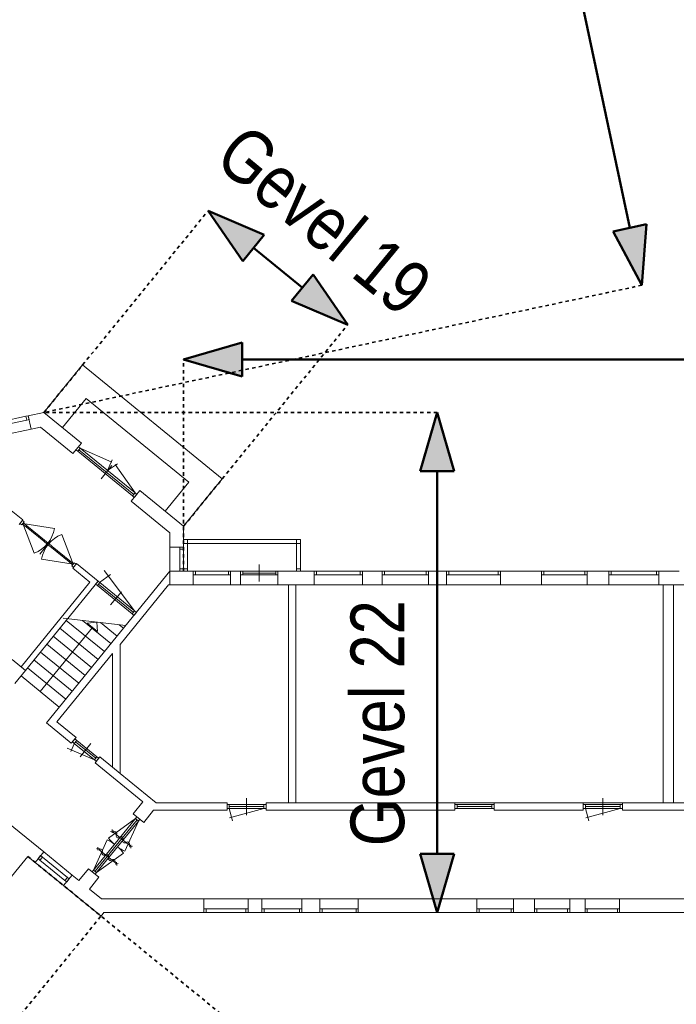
# Model space of a CAD drawing. Extents: x -59835 to 56084, y -767 to 223824.
# Tile 4 of 47: x -17974 to 1308, y 14030 to 42924. Entities that reach past the tile are written whole.
import ezdxf

# ---------------------------------------------------------------- set-up
doc = ezdxf.new("R2010")
doc.units = 0
doc.header["$MEASUREMENT"] = 0
doc.linetypes.add('DASHED', pattern=[200, 100, -100])
doc.layers.add('99 - SITUATIE', color=12, linetype='Continuous')

msp = doc.modelspace()

# ---------------------------------------------------------------- hatches: boundary and pattern name
at = {"layer": '99 - SITUATIE', "linetype": 'Continuous', "lineweight": 5}
for points in [[(-12443.4375, 37313.5625), (-10791.9297, 36614.875), (-11425.125, 35837.625)], [(300, 35131.1875), (-548.3125, 36711.0625), (432.3125, 36919.4375)], [(-8342.125, 33973), (-9993.6289, 34671.6875), (-9360.4375, 35448.9375)], [(-13160.0625, 32952.0625), (-11438.332, 33453.3438), (-11438.4023, 32450.8281)], [(-5711.8125, 31398.375), (-5210.4922, 29676.6562), (-6213.0117, 29676.7031)], [(-5711.8125, 16723), (-6213.1328, 18444.7188), (-5210.6133, 18444.6719)]]:
    msp.add_hatch(color=7, dxfattribs=at).paths.add_polyline_path(points, flags=0)

# ---------------------------------------------------------------- linework, layer by layer
at = {"layer": '99 - SITUATIE', "color": 12, "linetype": 'Continuous', "lineweight": 50}
for points in [[(-57.9375, 36815.25), (-8381.4375, 75974.125)], [(-12443.4375, 37313.5625), (-11425.125, 35837.625)], [(-12443.4375, 37313.5625), (-10791.9297, 36614.875)], [(432.3125, 36919.4375), (-548.3125, 36711.0625)], [(300, 35131.1875), (-548.3125, 36711.0625)], [(300, 35131.1875), (432.3125, 36919.4375)], [(-11425.125, 35837.625), (-10791.9297, 36614.875)], [(-11108.5625, 36226.25), (-9677, 35060.3125)], [(-9360.4375, 35448.9375), (-9993.6289, 34671.6875)], [(-8342.125, 33973), (-9360.4375, 35448.9375)], [(-8342.125, 33973), (-9993.6289, 34671.6875)], [(-13160.0625, 32952.0625), (-11438.332, 33453.3438)], [(-11438.4023, 32450.8281), (-11438.332, 33453.3438)], [(-13160.0625, 32952.0625), (-11438.4023, 32450.8281)], [(-11438.375, 32952.0625), (25230.4375, 32952.0625)], [(-5711.8125, 31398.375), (-6213.0117, 29676.7031)], [(-5711.8125, 31398.375), (-5210.4922, 29676.6562)], [(-6213.0117, 29676.7031), (-5210.4922, 29676.6562)], [(-5711.8125, 18444.6875), (-5711.8125, 29676.6875)], [(-5711.8125, 16723), (-6213.1328, 18444.7188)], [(-5210.6133, 18444.6719), (-6213.1328, 18444.7188)], [(-5711.8125, 16723), (-5210.6133, 18444.6719)]]:
    msp.add_lwpolyline(points, dxfattribs=at)
at = {"layer": '99 - SITUATIE', "color": 134, "linetype": 'DASHED', "lineweight": 35}
for points in [[(-17261.375, 31398.375), (-12443.4375, 37313.5625)], [(300, 35131.1875), (-17261.375, 31398.375)], [(-13160.0625, 28057.8125), (-8342.125, 33973)], [(-13160.0625, 26743), (-13160.0625, 32952.0625)], [(-5711.8125, 31398.375), (-17261.375, 31398.375)], [(-17735.5, 18370.5625), (-11897.1875, 13614.3125)], [(-23996.875, 6291), (-15585, 16618.625)]]:
    msp.add_lwpolyline(points, dxfattribs=at)
at = {"layer": '99 - SITUATIE', "color": 5, "linetype": 'Continuous', "lineweight": 5}
for points in [[(-17261.375, 31398.375), (-16124.625, 32794)], [(-16124.625, 32794), (-12023.3125, 29453.5)], [(-16023.9375, 31809.1875), (-16718.625, 30956.3125)], [(-13008.125, 29352.8125), (-16023.9375, 31809.1875)], [(-17789, 31286.25), (-18489.3125, 31137.375)], [(-17723.375, 31300.1875), (-17789, 31286.25)], [(-17789, 31286.25), (-17765.25, 31174.75)], [(-17723.375, 31300.1875), (-17261.375, 31398.375)], [(-17640.25, 30908.9375), (-17723.375, 31300.1875)], [(-17723.375, 31300.1875), (-17699.75, 31188.6875)], [(-17261.375, 31398.375), (-16158.25, 30499.875)], [(-17765.25, 31174.75), (-18465.625, 31025.875)], [(-17765.25, 31174.75), (-17699.75, 31188.6875)], [(-17365.5, 30967.3125), (-17640.25, 30908.9375)], [(-16410.875, 30189.75), (-17365.5, 30967.3125)], [(-17640.25, 30908.9375), (-18471.6875, 30732.1875)], [(-16158.25, 30499.875), (-16410.875, 30189.75)], [(-16248.5625, 30389), (-16320.5625, 30300.625)], [(-16196.625, 30346.6875), (-16268.625, 30258.3125)], [(-16196.625, 30346.6875), (-16248.5625, 30389)], [(-14587, 29035.625), (-16196.625, 30346.6875)], [(-16196.625, 30346.6875), (-15263, 29944.125)], [(-16320.5625, 30300.625), (-16268.625, 30258.3125)], [(-14659, 28947.25), (-16268.625, 30258.3125)], [(-14623, 28991.4375), (-16232.625, 30302.5)], [(-15585.6875, 29453.125), (-15269.875, 29840.8125)], [(-15391.8125, 29691.1875), (-15253.0625, 30012.875)], [(-15391.8125, 29691.1875), (-15104.8125, 29892.125)], [(-14587, 29035.625), (-15170.125, 29868.5)], [(-13702.8125, 28499.9375), (-13008.125, 29352.8125)], [(-12023.3125, 29453.5), (-13160.0625, 28057.8125)], [(-14697.375, 28794.0625), (-14444.75, 29104.1875)], [(-14587, 29035.625), (-14659, 28947.25)], [(-14659, 28947.25), (-14607, 28904.9375)], [(-14535, 28993.3125), (-14607, 28904.9375)], [(-14535, 28993.3125), (-14587, 29035.625)], [(-14444.75, 29104.1875), (-13160.0625, 28057.8125)], [(-18512.5625, 28760.75), (-17878.5, 28244.3125)], [(-13560.0625, 27867.75), (-14697.375, 28794.0625)], [(-17878.5, 28244.3125), (-17985.875, 28112.5)], [(-17964.75, 28138.4375), (-17892.75, 28226.8125)], [(-17912.75, 28096.125), (-17964.75, 28138.4375)], [(-17840.75, 28184.5), (-17912.75, 28096.125)], [(-17892.75, 28226.8125), (-17840.75, 28184.5)], [(-17889.375, 28124.8125), (-17864.125, 28155.8125)], [(-17785.5, 28040.1875), (-17889.375, 28124.8125)], [(-17876.75, 28140.3125), (-17544.625, 27267.5625)], [(-17876.75, 28140.3125), (-16954.875, 27991.625)], [(-17864.125, 28155.8125), (-17760.25, 28071.1875)], [(-17760.25, 28071.1875), (-17785.5, 28040.1875)], [(-17785.5, 28040.1875), (-17269.25, 27619.6875)], [(-17760.25, 28071.1875), (-17244, 27650.75)], [(-13160.0625, 28057.8125), (-13160.0625, 27449.5625)], [(-16407.75, 26943.8125), (-16739.875, 27816.5625)], [(-13560.0625, 27449.5625), (-13560.0625, 27867.75)], [(-17384.25, 27243.75), (-17068.5, 27631.375)], [(-17269.25, 27619.6875), (-17244, 27650.75)], [(-17165.375, 27535.0625), (-17269.25, 27619.6875)], [(-17244, 27650.75), (-17140.125, 27566.125)], [(-17140.125, 27566.125), (-17165.375, 27535.0625)], [(-17144.4375, 27518.0625), (-17119.125, 27549.0625)], [(-17040.5, 27433.4375), (-17144.4375, 27518.0625)], [(-17119.125, 27549.0625), (-17015.25, 27464.4375)], [(-17015.25, 27464.4375), (-17040.5, 27433.4375)], [(-17015.25, 27464.4375), (-16499, 27043.9375)], [(-13160.0625, 27449.5625), (-13560.0625, 27449.5625)], [(-13560.0625, 27449.5625), (-13560.0625, 26743)], [(-13274.0625, 27449.5625), (-13274.0625, 27382.5625)], [(-13160.0625, 27449.5625), (-13274.0625, 27449.5625)], [(-13160.0625, 27667.3125), (-13046.0625, 27667.3125)], [(-13160.0625, 27667.3125), (-13160.0625, 27553.3125)], [(-13046.0625, 27553.3125), (-13160.0625, 27553.3125)], [(-13160.0625, 27382.5625), (-13160.0625, 27449.5625)], [(-9844.625, 27667.3125), (-13046.0625, 27667.3125)], [(-13046.0625, 27667.3125), (-13046.0625, 27553.3125)], [(-9844.625, 27553.3125), (-13046.0625, 27553.3125)], [(-13046.0625, 26810), (-13046.0625, 27553.3125)], [(-9730.625, 27667.3125), (-9844.625, 27667.3125)], [(-9844.625, 27667.3125), (-9844.625, 27553.3125)], [(-9844.625, 26810), (-9844.625, 27553.3125)], [(-9844.625, 27553.3125), (-9730.625, 27553.3125)], [(-9730.625, 27667.3125), (-9730.625, 27553.3125)], [(-9730.625, 26810), (-9730.625, 27553.3125)], [(-17040.5, 27433.4375), (-16524.25, 27012.9375)], [(-13274.0625, 27382.5625), (-13274.0625, 26810)], [(-13160.0625, 27382.5625), (-13274.0625, 27382.5625)], [(-13160.0625, 27382.5625), (-13160.0625, 26810)], [(-16407.75, 26943.8125), (-17329.625, 27092.5)], [(-16524.25, 27012.9375), (-16499, 27043.9375)], [(-16420.375, 26928.3125), (-16524.25, 27012.9375)], [(-16499, 27043.9375), (-16395.125, 26959.3125)], [(-16371.75, 26988), (-16443.75, 26899.625)], [(-16443.75, 26899.625), (-16391.8125, 26857.3125)], [(-16395.125, 26959.3125), (-16420.375, 26928.3125)], [(-16412.9375, 26831.375), (-16305.5625, 26963.1875)], [(-16391.8125, 26857.3125), (-16319.8125, 26945.6875)], [(-16319.8125, 26945.6875), (-16371.75, 26988)], [(-16305.5625, 26963.1875), (-15671.5, 26446.6875)], [(-10938.375, 26436), (-10938.375, 26936)], [(-13560.0625, 26743), (-17190.125, 22286.3125)], [(-15910.6875, 26422.25), (-16412.9375, 26831.375)], [(-15626.75, 26410.25), (-15307.9375, 26647.625)], [(-14606.375, 25579.125), (-15488.9375, 26764.375)], [(-13560.0625, 26743), (-13560.0625, 26343)], [(-12878.375, 26743), (-13560.0625, 26743)], [(-13560.0625, 26343), (-13560.0625, 26743)], [(-13274.0625, 26810), (-13274.0625, 26743)], [(-13160.0625, 26810), (-13274.0625, 26810)], [(-13160.0625, 26743), (-13274.0625, 26743)], [(-13160.0625, 26810), (-13160.0625, 26743)], [(-13046.0625, 26810), (-13160.0625, 26810)], [(-13160.0625, 26743), (-13160.0625, 26810)], [(-13046.0625, 26743), (-13160.0625, 26743)], [(-13046.0625, 26743), (-13046.0625, 26810)], [(-12878.375, 26343), (-12878.375, 26743)], [(-12811.375, 26743), (-12878.375, 26743)], [(-12878.375, 26743), (-12878.375, 26629)], [(-12878.375, 26629), (-12811.375, 26629)], [(-11845.375, 26743), (-12811.375, 26743)], [(-12811.375, 26743), (-12811.375, 26629)], [(-11845.375, 26629), (-12811.375, 26629)], [(-11778.375, 26743), (-11845.375, 26743)], [(-11845.375, 26743), (-11845.375, 26629)], [(-11845.375, 26629), (-11778.375, 26629)], [(-11488.375, 26743), (-11778.375, 26743)], [(-11778.375, 26743), (-11778.375, 26343)], [(-11778.375, 26743), (-11778.375, 26629)], [(-11488.375, 26343), (-11488.375, 26743)], [(-11421.375, 26743), (-11488.375, 26743)], [(-11488.375, 26743), (-11488.375, 26629)], [(-11488.375, 26629), (-11421.375, 26629)], [(-10455.375, 26743), (-11421.375, 26743)], [(-11421.375, 26743), (-11421.375, 26629)], [(-10455.375, 26686), (-11421.375, 26686)], [(-10455.375, 26629), (-11421.375, 26629)], [(-10388.375, 26743), (-10455.375, 26743)], [(-10455.375, 26743), (-10455.375, 26629)], [(-10455.375, 26629), (-10388.375, 26629)], [(-9328.375, 26743), (-10388.375, 26743)], [(-10388.375, 26743), (-10388.375, 26343)], [(-10388.375, 26743), (-10388.375, 26629)], [(-9844.625, 26810), (-9844.625, 26743)], [(-9730.625, 26810), (-9844.625, 26810)], [(-9730.625, 26743), (-9844.625, 26743)], [(-9730.625, 26743), (-9730.625, 26810)], [(-9328.375, 26343), (-9328.375, 26743)], [(-9261.375, 26743), (-9328.375, 26743)], [(-9328.375, 26743), (-9328.375, 26629)], [(-9328.375, 26629), (-9261.375, 26629)], [(-9261.375, 26743), (-7977.75, 26743)], [(-9261.375, 26743), (-9261.375, 26629)], [(-9261.375, 26629), (-7977.75, 26629)], [(-7910.75, 26743), (-7977.75, 26743)], [(-7977.75, 26743), (-7977.75, 26629)], [(-7977.75, 26629), (-7910.75, 26629)], [(-7326.5, 26743), (-7910.75, 26743)], [(-7910.75, 26743), (-7910.75, 26343)], [(-7910.75, 26743), (-7910.75, 26629)], [(-7326.5, 26343), (-7326.5, 26743)], [(-7259.5, 26743), (-7326.5, 26743)], [(-7326.5, 26743), (-7326.5, 26629)], [(-7326.5, 26629), (-7259.5, 26629)], [(-7259.5, 26743), (-6033.375, 26743)], [(-7259.5, 26743), (-7259.5, 26629)], [(-7259.5, 26629), (-6033.375, 26629)], [(-5966.375, 26743), (-6033.375, 26743)], [(-6033.375, 26743), (-6033.375, 26629)], [(-6033.375, 26629), (-5966.375, 26629)], [(-5439.625, 26743), (-5966.375, 26743)], [(-5966.375, 26743), (-5966.375, 26343)], [(-5966.375, 26743), (-5966.375, 26629)], [(-5439.625, 26343), (-5439.625, 26743)], [(-5372.625, 26743), (-5439.625, 26743)], [(-5439.625, 26743), (-5439.625, 26629)], [(-5439.625, 26629), (-5372.625, 26629)], [(-5372.625, 26743), (-3926.1875, 26743)], [(-5372.625, 26743), (-5372.625, 26629)], [(-5372.625, 26629), (-3926.1875, 26629)], [(-3859.1875, 26743), (-3926.1875, 26743)], [(-3926.1875, 26743), (-3926.1875, 26629)], [(-3926.1875, 26629), (-3859.1875, 26629)], [(-2652.375, 26743), (-3859.1875, 26743)], [(-3859.1875, 26743), (-3859.1875, 26343)], [(-3859.1875, 26743), (-3859.1875, 26629)], [(-2652.375, 26343), (-2652.375, 26743)], [(-2585.375, 26743), (-2652.375, 26743)], [(-2652.375, 26743), (-2652.375, 26629)], [(-2652.375, 26629), (-2585.375, 26629)], [(-2585.375, 26743), (-1373.625, 26743)], [(-2585.375, 26743), (-2585.375, 26629)], [(-2585.375, 26629), (-1373.625, 26629)], [(-1306.625, 26743), (-1373.625, 26743)], [(-1373.625, 26743), (-1373.625, 26629)], [(-1373.625, 26629), (-1306.625, 26629)], [(-674.4375, 26743), (-1306.625, 26743)], [(-1306.625, 26743), (-1306.625, 26343)], [(-1306.625, 26743), (-1306.625, 26629)], [(-674.4375, 26343), (-674.4375, 26743)], [(-607.4375, 26743), (-674.4375, 26743)], [(-674.4375, 26743), (-674.4375, 26629)], [(-674.4375, 26629), (-607.4375, 26629)], [(-607.4375, 26743), (724, 26743)], [(-607.4375, 26743), (-607.4375, 26629)], [(-607.4375, 26629), (724, 26629)], [(791, 26743), (724, 26743)], [(724, 26743), (724, 26629)], [(724, 26629), (791, 26629)], [(1394.4375, 26743), (791, 26743)], [(791, 26743), (791, 26343)], [(791, 26743), (791, 26629)], [(-17934.1875, 23937.9375), (-15910.6875, 26422.25)], [(-15671.5, 26446.6875), (-17802.375, 23830.5625)], [(-15671.5, 26446.6875), (-15743.5, 26358.3125)], [(-15743.5, 26358.3125), (-15691.5625, 26316)], [(-15619.5625, 26404.375), (-15691.5625, 26316)], [(-15691.5625, 26316), (-14671.1875, 25484.9375)], [(-15619.5625, 26404.375), (-15671.5, 26446.6875)], [(-14635.1875, 25529.125), (-15655.5625, 26360.1875)], [(-15619.5625, 26404.375), (-14599.1875, 25573.3125)], [(-15027.125, 24593.4375), (-13602.125, 26343)], [(-13602.125, 26343), (-13560.0625, 26343)], [(-13560.0625, 26343), (-12878.375, 26343)], [(-11778.375, 26343), (-12878.375, 26343)], [(-11778.375, 26343), (-11488.375, 26343)], [(-10388.375, 26343), (-11488.375, 26343)], [(-10388.375, 26343), (-9328.375, 26343)], [(-10081.125, 26343), (-9861.125, 26343)], [(-10081.125, 19943), (-10081.125, 26343)], [(-9861.125, 26343), (-9861.125, 19943)], [(-9328.375, 26343), (-7910.75, 26343)], [(-7910.75, 26343), (-7326.5, 26343)], [(-7326.5, 26343), (-5966.375, 26343)], [(-5966.375, 26343), (-5439.625, 26343)], [(-5439.625, 26343), (-3859.1875, 26343)], [(-3859.1875, 26343), (-2652.375, 26343)], [(-2652.375, 26343), (-1306.625, 26343)], [(-1306.625, 26343), (-674.4375, 26343)], [(-674.4375, 26343), (791, 26343)], [(791, 26343), (1394.4375, 26343)], [(1221.5, 26343), (921.5, 26343)], [(921.5, 26343), (921.5, 19943)], [(1221.5, 19943), (1221.5, 26343)], [(-15303.25, 25750.8125), (-14987.5, 26138.5)], [(-14599.1875, 25573.3125), (-14671.1875, 25484.9375)], [(-14671.1875, 25484.9375), (-14619.25, 25442.625)], [(-14547.25, 25531), (-14619.25, 25442.625)], [(-14547.25, 25531), (-14599.1875, 25573.3125)], [(-16697.9375, 25362.75), (-14859.25, 25148)], [(-15483.25, 24381.8125), (-16607.5, 25297.5625)], [(-15293.75, 24614.4375), (-16131.25, 25296.5625)], [(-15994.375, 25218.9375), (-15713, 25247.75)], [(-15684.25, 24966.3125), (-15994.375, 25218.9375)], [(-15713, 25247.75), (-15684.25, 24966.3125)], [(-15112.8125, 24836.625), (-15601.5, 25234.6875)], [(-14924.25, 25068.0625), (-15049.6875, 25170.25)], [(-15839.375, 25092.625), (-17371.625, 23211.4375)], [(-15672.75, 24149.1875), (-16797, 25064.9375)], [(-16051.625, 23684), (-17175.875, 24599.75)], [(-15862.125, 23916.625), (-16986.4375, 24832.3125)], [(-15027.125, 20808.3125), (-15027.125, 24593.4375)], [(-16241.125, 23451.375), (-17365.375, 24367.125)], [(-16880.5625, 22317.9375), (-15247.125, 24323.375)], [(-15247.125, 24323.375), (-15247.125, 20987.5)], [(-17802.375, 23830.5625), (-18190.0625, 24146.3125)], [(-16430.5, 23218.8125), (-17554.8125, 24134.5)], [(-18118.125, 23442.875), (-17802.375, 23830.5625)], [(-17802.375, 23830.5625), (-17934.1875, 23937.9375)], [(-16620, 22986.1875), (-17744.25, 23901.9375)], [(-16809.5, 22753.5625), (-17933.75, 23669.3125)], [(-17190.125, 22286.3125), (-16457.4375, 21689.5625)], [(-16318.5, 21860.125), (-16880.5625, 22317.9375)], [(-16365.6875, 21692.75), (-16470.125, 21450.5)], [(-16457.4375, 21689.5625), (-16318.5, 21860.125)], [(-16352, 21819), (-16424, 21730.625)], [(-16424, 21730.625), (-16372, 21688.3125)], [(-16300, 21776.6875), (-16372, 21688.3125)], [(-15778.125, 21204.5625), (-16372, 21688.3125)], [(-16300, 21776.6875), (-16352, 21819)], [(-15742.125, 21248.75), (-16336, 21732.5)], [(-15706.125, 21292.9375), (-16300, 21776.6875)], [(-16196.9375, 21296.8125), (-15881.1875, 21684.4375)], [(-15778.125, 21204.5625), (-16575.625, 21548.4375)], [(-15706.125, 21292.9375), (-15778.125, 21204.5625)], [(-15778.125, 21204.5625), (-15726.125, 21162.25)], [(-15620.6875, 21291.75), (-15759.625, 21121.1875)], [(-15759.625, 21121.1875), (-14353.125, 19975.5625)], [(-15654.125, 21250.625), (-15726.125, 21162.25)], [(-15654.125, 21250.625), (-15706.125, 21292.9375)], [(-15247.125, 20987.5), (-15620.6875, 21291.75)], [(-15247.125, 20987.5), (-15027.125, 20808.3125)], [(-13964.75, 19943), (-15027.125, 20808.3125)], [(-14353.125, 19975.5625), (-14641.125, 19622.0625)], [(-11885.25, 19943), (-13964.75, 19943)], [(-11885.25, 19723), (-11885.25, 19943)], [(-11310.25, 19583), (-11310.25, 20083)], [(-5192.375, 19943), (-10735.25, 19943)], [(-10735.25, 19943), (-10735.25, 19723)], [(-9861.125, 19943), (-10081.125, 19943)], [(-5192.375, 19723), (-5192.375, 19943)], [(-1423.5625, 19943), (-4042.375, 19943)], [(-4042.375, 19943), (-4042.375, 19723)], [(-1423.5625, 19723), (-1423.5625, 19943)], [(-848.5625, 19583), (-848.5625, 20083)], [(-273.5625, 19943), (-273.5625, 19723)], [(1904.125, 19943), (-273.5625, 19943)], [(921.5, 19943), (1221.5, 19943)], [(-14331, 19369.4375), (-14043, 19723)], [(-14043, 19723), (-11885.25, 19723)], [(-11818.25, 19890), (-11885.25, 19890)], [(-11885.25, 19890), (-11885.25, 19776)], [(-11885.25, 19776), (-11818.25, 19776)], [(-10802.25, 19890), (-11818.25, 19890)], [(-11818.25, 19890), (-11818.25, 19776)], [(-10802.25, 19833), (-11818.25, 19833)], [(-10802.25, 19776), (-11818.25, 19776)], [(-11818.25, 19776), (-11722.125, 19417.4375)], [(-10802.25, 19776), (-11813, 19505.125)], [(-10735.25, 19890), (-10802.25, 19890)], [(-10802.25, 19890), (-10802.25, 19776)], [(-10802.25, 19776), (-10735.25, 19776)], [(-10735.25, 19890), (-10735.25, 19776)], [(-10735.25, 19723), (-5192.375, 19723)], [(-5125.375, 19890), (-5192.375, 19890)], [(-5192.375, 19890), (-5192.375, 19776)], [(-5192.375, 19776), (-5125.375, 19776)], [(-4109.375, 19890), (-5125.375, 19890)], [(-5125.375, 19890), (-5125.375, 19776)], [(-4109.375, 19833), (-5125.375, 19833)], [(-4109.375, 19776), (-5125.375, 19776)], [(-4042.375, 19890), (-4109.375, 19890)], [(-4109.375, 19890), (-4109.375, 19776)], [(-4109.375, 19776), (-4042.375, 19776)], [(-4042.375, 19890), (-4042.375, 19776)], [(-4042.375, 19723), (-1423.5625, 19723)], [(-1356.5625, 19890), (-1423.5625, 19890)], [(-1423.5625, 19890), (-1423.5625, 19776)], [(-1423.5625, 19776), (-1356.5625, 19776)], [(-1356.5625, 19890), (-340.5625, 19890)], [(-1356.5625, 19890), (-1356.5625, 19776)], [(-340.5625, 19833), (-1356.5625, 19833)], [(-340.5625, 19776), (-1356.5625, 19776)], [(-1356.5625, 19776), (-1260.5, 19417.4375)], [(-340.5625, 19776), (-1351.375, 19505.125)], [(-273.5625, 19890), (-340.5625, 19890)], [(-340.5625, 19890), (-340.5625, 19776)], [(-340.5625, 19776), (-273.5625, 19776)], [(-273.5625, 19890), (-273.5625, 19776)], [(-273.5625, 19723), (1904.125, 19723)], [(-18506.5625, 19515.1875), (-17267.75, 18506.125)], [(-14572.5625, 19479.8125), (-15801.5, 17970.9375)], [(-14528.375, 19443.8125), (-15757.3125, 17934.9375)], [(-14484.125, 19407.8125), (-15713.125, 17898.9375)], [(-14572.5625, 19479.8125), (-15361.375, 18910.125)], [(-14484.125, 19407.8125), (-14882.5, 18520.0625)], [(-14641.125, 19622.0625), (-14331, 19369.4375)], [(-14530.25, 19531.75), (-14572.5625, 19479.8125)], [(-14572.5625, 19479.8125), (-14484.125, 19407.8125)], [(-14530.25, 19531.75), (-14441.875, 19459.75)], [(-14484.125, 19407.8125), (-14441.875, 19459.75)], [(-15303.125, 19100.6875), (-15211.125, 19118.625)], [(-15257.625, 19156.5), (-15256.5625, 19062.8125)], [(-15233.8125, 19090.6875), (-14731.375, 18681.5)], [(-15801.5, 17970.9375), (-15403.25, 18858.6875)], [(-17267.75, 18506.125), (-17520.375, 18196)], [(-16430.9375, 17824.5), (-17267.75, 18506.125)], [(-15720.625, 18588.0625), (-15628.625, 18606)], [(-15675.125, 18643.875), (-15674.125, 18550.1875)], [(-15651.375, 18578.0625), (-15148.9375, 18168.8125)], [(-14662.125, 18671.5), (-14754.125, 18653.5625)], [(-14707.625, 18615.6875), (-14708.625, 18709.375)], [(-17735.625, 18371.3125), (-18477.1875, 17460.875)], [(-17520.375, 18196), (-17735.625, 18371.3125)], [(-17358.125, 18395.25), (-17430.0625, 18306.875)], [(-17430.0625, 18306.875), (-17378.125, 18264.5625)], [(-17306.125, 18352.9375), (-17378.125, 18264.5625)], [(-16645.1875, 17667.5625), (-17378.125, 18264.5625)], [(-17306.125, 18352.9375), (-17358.125, 18395.25)], [(-16573.1875, 17755.9375), (-17306.125, 18352.9375)], [(-15713.125, 17898.9375), (-14924.375, 18468.625)], [(-16683.5, 17514.375), (-17520.375, 18196)], [(-15954.75, 18009.3125), (-16235.125, 17665.0625)], [(-15644.5625, 17756.6875), (-15954.75, 18009.3125)], [(-15801.5, 17970.9375), (-15843.875, 17919)], [(-15843.875, 17919), (-15755.4375, 17847)], [(-15801.5, 17970.9375), (-15713.125, 17898.9375)], [(-15079.6875, 18158.875), (-15171.6875, 18140.9375)], [(-15125.125, 18103.0625), (-15126.25, 18196.75)], [(-16430.9375, 17824.5), (-16683.5, 17514.375)], [(-16573.1875, 17755.9375), (-16645.1875, 17667.5625)], [(-16645.1875, 17667.5625), (-16593.25, 17625.25)], [(-16521.25, 17713.625), (-16593.25, 17625.25)], [(-16521.25, 17713.625), (-16573.1875, 17755.9375)], [(-16235.125, 17665.0625), (-16430.9375, 17824.5)], [(-15925, 17412.4375), (-15644.5625, 17756.6875)], [(-15755.4375, 17847), (-15713.125, 17898.9375)], [(-16683.5, 17514.375), (-15584.5, 16619.25)], [(-15569.625, 17123), (-15925, 17412.4375)], [(-12562.75, 17123), (-15569.625, 17123)], [(-12562.75, 16723), (-12562.75, 17123)], [(-11262.75, 17123), (-12562.75, 17123)], [(-10862.75, 17123), (-11262.75, 17123)], [(-11262.75, 17123), (-11262.75, 16723)], [(-10862.75, 16723), (-10862.75, 17123)], [(-9685.75, 17123), (-10862.75, 17123)], [(-9155.9375, 17123), (-9685.75, 17123)], [(-9685.75, 17123), (-9685.75, 16723)], [(-9155.9375, 16723), (-9155.9375, 17123)], [(-8030.0625, 17123), (-9155.9375, 17123)], [(-4552.6875, 17123), (-8030.0625, 17123)], [(-8030.0625, 17123), (-8030.0625, 16723)], [(-4552.6875, 16723), (-4552.6875, 17123)], [(-3471.6875, 17123), (-4552.6875, 17123)], [(-2852.6875, 17123), (-3471.6875, 17123)], [(-3471.6875, 17123), (-3471.6875, 16723)], [(-2852.6875, 16723), (-2852.6875, 17123)], [(-1821.6875, 17123), (-2852.6875, 17123)], [(-1372.125, 17123), (-1821.6875, 17123)], [(-1821.6875, 17123), (-1821.6875, 16723)], [(-1372.125, 16723), (-1372.125, 17123)], [(-355.75, 17123), (-1372.125, 17123)], [(3108.75, 17123), (-355.75, 17123)], [(-355.75, 17123), (-355.75, 16723)], [(-12495.75, 16837), (-12562.75, 16837)], [(-12562.75, 16837), (-12562.75, 16723)], [(-11329.75, 16837), (-12495.75, 16837)], [(-12495.75, 16837), (-12495.75, 16723)], [(-11262.75, 16837), (-11329.75, 16837)], [(-11329.75, 16837), (-11329.75, 16723)], [(-11262.75, 16837), (-11262.75, 16723)], [(-10795.75, 16837), (-10862.75, 16837)], [(-10862.75, 16837), (-10862.75, 16723)], [(-9752.75, 16837), (-10795.75, 16837)], [(-10795.75, 16837), (-10795.75, 16723)], [(-9685.75, 16837), (-9752.75, 16837)], [(-9752.75, 16837), (-9752.75, 16723)], [(-9685.75, 16837), (-9685.75, 16723)], [(-9088.9375, 16837), (-9155.9375, 16837)], [(-9155.9375, 16837), (-9155.9375, 16723)], [(-8097.0625, 16837), (-9088.9375, 16837)], [(-9088.9375, 16837), (-9088.9375, 16723)], [(-8030.0625, 16837), (-8097.0625, 16837)], [(-8097.0625, 16837), (-8097.0625, 16723)], [(-8030.0625, 16837), (-8030.0625, 16723)], [(-4485.6875, 16837), (-4552.6875, 16837)], [(-4552.6875, 16837), (-4552.6875, 16723)], [(-3538.6875, 16837), (-4485.6875, 16837)], [(-4485.6875, 16837), (-4485.6875, 16723)], [(-3471.6875, 16837), (-3538.6875, 16837)], [(-3538.6875, 16837), (-3538.6875, 16723)], [(-3471.6875, 16837), (-3471.6875, 16723)], [(-2785.6875, 16837), (-2852.6875, 16837)], [(-2852.6875, 16837), (-2852.6875, 16723)], [(-1888.6875, 16837), (-2785.6875, 16837)], [(-2785.6875, 16837), (-2785.6875, 16723)], [(-1821.6875, 16837), (-1888.6875, 16837)], [(-1888.6875, 16837), (-1888.6875, 16723)], [(-1821.6875, 16837), (-1821.6875, 16723)], [(-1305.125, 16837), (-1372.125, 16837)], [(-1372.125, 16837), (-1372.125, 16723)], [(-422.75, 16837), (-1305.125, 16837)], [(-1305.125, 16837), (-1305.125, 16723)], [(-355.75, 16837), (-422.75, 16837)], [(-422.75, 16837), (-422.75, 16723)], [(-355.75, 16837), (-355.75, 16723)], [(-15584.5, 16619.25), (-15500, 16723)], [(-15500, 16723), (-12562.75, 16723)], [(-12562.75, 16723), (-12495.75, 16723)], [(-11329.75, 16723), (-12495.75, 16723)], [(-11329.75, 16723), (-11262.75, 16723)], [(-11262.75, 16723), (-10862.75, 16723)], [(-10862.75, 16723), (-10795.75, 16723)], [(-9752.75, 16723), (-10795.75, 16723)], [(-9752.75, 16723), (-9685.75, 16723)], [(-9685.75, 16723), (-9155.9375, 16723)], [(-9155.9375, 16723), (-9088.9375, 16723)], [(-8097.0625, 16723), (-9088.9375, 16723)], [(-8097.0625, 16723), (-8030.0625, 16723)], [(-8030.0625, 16723), (-4552.6875, 16723)], [(-4552.6875, 16723), (-4485.6875, 16723)], [(-3538.6875, 16723), (-4485.6875, 16723)], [(-3538.6875, 16723), (-3471.6875, 16723)], [(-3471.6875, 16723), (-2852.6875, 16723)], [(-2852.6875, 16723), (-2785.6875, 16723)], [(-1888.6875, 16723), (-2785.6875, 16723)], [(-1888.6875, 16723), (-1821.6875, 16723)], [(-1821.6875, 16723), (-1372.125, 16723)], [(-1372.125, 16723), (-1305.125, 16723)], [(-422.75, 16723), (-1305.125, 16723)], [(-422.75, 16723), (-355.75, 16723)], [(-355.75, 16723), (3108.75, 16723)]]:
    msp.add_lwpolyline(points, dxfattribs=at)
for points in [[(-17544.625, 27267.5625, 0.2679653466), (-16954.8516, 27991.625)], [(-16739.875, 27816.5625, 0.2679653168), (-17329.6406, 27092.5)], [(-15131.5, 19007.375, 0.8471269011), (-15224.5, 19083.125)], [(-15187.0625, 18725.375, 0.0655397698), (-15403.25, 18858.6875)], [(-15361.375, 18910.125, 0.0655539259), (-15187.0156, 18725.3438)], [(-15131.5, 19007.375, 0.8472915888), (-15038.3828, 18931.5)], [(-14945.375, 18855.8125, 0.8469085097), (-15038.4688, 18931.6094)], [(-14945.375, 18855.8125, 0.847510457), (-14852.3516, 18779.9844)], [(-14759.3125, 18704.1875, 0.8478415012), (-14852.3672, 18780)], [(-15549, 18494.6875, 0.8476227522), (-15642.1484, 18570.5312)], [(-15549, 18494.6875, 0.84712708), (-15456, 18418.9375)], [(-14924.3125, 18468.625, 0.0655414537), (-15098.625, 18653.375)], [(-15098.625, 18653.375, 0.0655374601), (-14882.4453, 18520.0469)], [(-15362.9375, 18343.125, 0.8478415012), (-15455.9922, 18418.9375)], [(-15363, 18343.125, 0.8472396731), (-15269.8672, 18267.3594)], [(-15176.875, 18191.5625, 0.8468355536), (-15269.8438, 18267.3438)]]:
    msp.add_lwpolyline(points, format="xyb", dxfattribs=at)
for points in [[(-9861.125, 19943), (921.5, 19943), (921.5, 26343), (-9861.125, 26343)], [(1221.5, 19943), (10078.875, 19943), (10078.875, 26343), (1221.5, 26343)]]:
    msp.add_lwpolyline(points, close=True, dxfattribs=at)

# ---------------------------------------------------------------- texts
at = {"layer": '99 - SITUATIE', "color": 7, "linetype": 'Continuous', "lineweight": 0, "char_height": 1574.999958, "attachment_point": 7, "line_spacing_factor": 1.333333}
for s, insert, rotation in [('{\\fArial Narrow|b0|i0|c12|p0;Gevel 19}', (-12332.2266, 38718.9062), 320.53826753), ('{\\fArial Narrow|b0|i0|c12|p0;Gevel 22}', (-6660, 18667.9375), 90), ('{\\fArial Narrow|b0|i0|c12|p0;Gevel 04}', (-13933.4688, 6727.2812), 50.53826753)]:
    msp.add_mtext(s, dxfattribs=dict(at, insert=insert, rotation=rotation))

doc.saveas('drawing.dxf')
